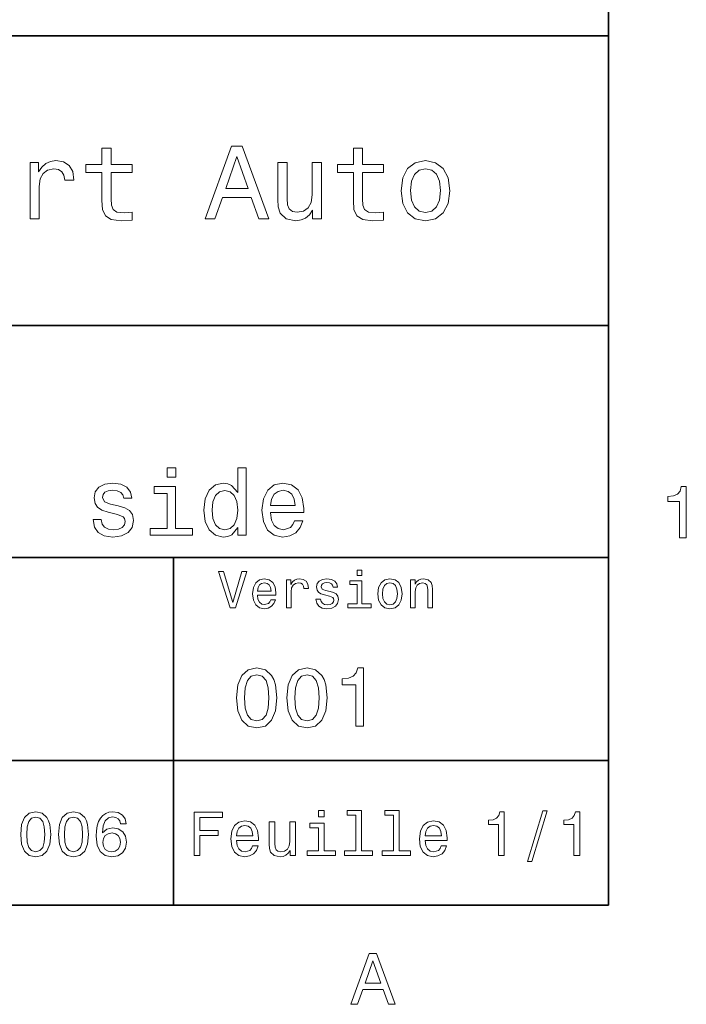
# Model space of a CAD drawing. Extents: x 0 to 420, y 0 to 297.
# Tile 8 of 10: x 369 to 415, y 3 to 71. Entities that reach past the tile are written whole.
import ezdxf

# ---------------------------------------------------------------- set-up
doc = ezdxf.new("R2010")
doc.units = 0

msp = doc.modelspace()

# ---------------------------------------------------------------- linework, layer by layer
at = {"color": 7, "lineweight": 35}
for p, q in [((410, 10), (410, 287)), ((220, 70), (410, 70)), ((410, 70), (410, 10)), ((285, 50), (410, 50)), ((285, 34), (410, 34)), ((380, 10), (380, 34)), ((285, 20), (410, 20)), ((10, 10), (410, 10)), ((220, 10), (410, 10))]:
    msp.add_line(p, q, dxfattribs=at)
at = {"color": 7, "lineweight": 13}
for points in [[(375.050415, 60.579971), (375.050415, 58.64193), (375.093658, 58.015129), (375.29538, 57.582851), (375.698853, 57.330688), (376.383301, 57.244236), (377.132568, 57.280258), (377.132568, 57.827808), (376.585022, 57.78458), (376.087891, 57.842216), (375.82132, 58.022331), (375.706055, 58.324928), (375.684448, 58.75), (375.684448, 60.579971), (377.132568, 60.579971), (377.132568, 61.120316), (375.684448, 61.120316), (375.684448, 62.251438), (375.050415, 62.251438), (375.050415, 61.120316), (373.955322, 61.120316), (373.955322, 60.579971)], [(382.175781, 57.381123), (382.838623, 57.381123), (383.364563, 58.850864), (385.360229, 58.850864), (385.886169, 57.381123), (386.563416, 57.381123), (384.733429, 62.388329), (383.998566, 62.388329)], [(392.399109, 60.579971), (392.399109, 58.64193), (392.442352, 58.015129), (392.644073, 57.582851), (393.047546, 57.330688), (393.731995, 57.244236), (394.481262, 57.280258), (394.481262, 57.827808), (393.933716, 57.78458), (393.436584, 57.842216), (393.170013, 58.022331), (393.054749, 58.324928), (393.033142, 58.75), (393.033142, 60.579971), (394.481262, 60.579971), (394.481262, 61.120316), (393.033142, 61.120316), (393.033142, 62.251438), (392.399109, 62.251438), (392.399109, 61.120316), (391.304016, 61.120316), (391.304016, 60.579971)], [(370.100861, 57.381123), (370.734863, 57.381123), (370.734863, 59.592937), (370.799713, 60.12608), (370.994232, 60.507923), (371.311249, 60.738472), (371.736328, 60.817722), (372.053314, 60.767288), (372.291077, 60.623199), (372.435181, 60.378242), (372.485596, 60.046829), (373.126801, 60.046829), (373.040344, 60.630402), (372.802612, 61.048271), (372.406342, 61.30043), (371.865997, 61.386887), (371.498566, 61.32925), (371.181549, 61.185158), (370.900574, 60.940201), (370.677246, 60.608788), (370.677246, 61.25), (370.100861, 61.25)], [(383.595093, 59.463257), (384.365997, 61.667866), (385.136902, 59.463257)], [(390.194519, 61.25), (389.560516, 61.25), (389.560516, 59.016571), (389.488464, 58.497837), (389.279541, 58.123196), (388.955322, 57.892651), (388.530243, 57.820602), (388.19165, 57.878242), (387.975494, 58.051151), (387.853027, 58.346542), (387.824219, 58.764408), (387.824219, 61.25), (387.190186, 61.25), (387.190186, 58.706772), (387.211792, 58.195244), (387.348694, 57.770172), (387.766571, 57.381123), (388.436584, 57.244236), (388.796814, 57.294666), (389.106628, 57.424351), (389.373199, 57.647694), (389.589325, 57.971901), (389.589325, 57.381123), (390.194519, 57.381123)], [(395.698853, 59.311958), (395.814117, 58.432995), (396.145508, 57.78458), (396.671448, 57.381123), (397.377502, 57.244236), (398.076355, 57.381123), (398.602295, 57.777374), (398.933716, 58.425793), (399.056183, 59.311958), (398.933716, 60.190922), (398.602295, 60.846542), (398.076355, 61.242794), (397.377502, 61.386887), (396.671448, 61.242794), (396.145508, 60.839336), (395.814117, 60.190922)], [(396.34726, 59.319164), (396.412109, 59.967579), (396.613831, 60.435879), (396.938019, 60.72406), (397.377502, 60.824928), (397.809784, 60.72406), (398.134003, 60.443081), (398.335724, 59.967579), (398.407776, 59.319164), (398.335724, 58.663544), (398.134003, 58.188038), (397.809784, 57.899853), (397.377502, 57.806194), (396.938019, 57.899853), (396.613831, 58.188038), (396.412109, 58.663544)], [(380.149139, 40.185879), (379.546112, 40.185879), (379.546112, 39.537464), (380.149139, 39.537464)], [(384.42868, 36.068443), (384.42868, 35.530258), (384.999298, 35.530258), (384.999298, 40.185879), (384.435181, 40.185879), (384.435181, 38.480545), (384.000732, 38.973343), (383.734863, 39.090057), (383.430115, 39.135445), (382.878967, 39.005764), (382.451019, 38.642651), (382.172211, 38.059078), (382.074951, 37.274494), (382.172211, 36.489914), (382.451019, 35.899857), (382.878967, 35.530258), (383.430115, 35.407059), (383.734863, 35.45245), (384.007202, 35.569164)], [(376.187317, 37.559795), (375.636169, 37.68948), (375.227661, 37.838615), (375.091492, 38.143372), (375.130432, 38.357346), (375.266571, 38.512966), (375.487061, 38.610229), (375.804749, 38.649136), (376.109528, 38.610229), (376.349426, 38.493515), (376.505066, 38.318443), (376.569885, 38.085014), (377.127533, 38.085014), (377.127533, 38.09798), (377.030273, 38.519451), (376.764404, 38.850143), (376.349426, 39.057636), (375.804749, 39.135445), (375.253601, 39.057636), (374.851593, 38.843658), (374.598724, 38.525936), (374.520905, 38.123917), (374.579254, 37.734871), (374.760803, 37.462536), (375.059082, 37.268009), (375.49353, 37.131844), (376.128967, 36.976223), (376.518005, 36.814121), (376.621765, 36.684437), (376.660675, 36.489914), (376.602325, 36.25), (376.446716, 36.068443), (376.193817, 35.951729), (375.856628, 35.912823), (375.5, 35.951729), (375.240662, 36.087894), (375.065582, 36.308357), (374.994263, 36.61311), (374.443085, 36.61311), (374.533875, 36.094379), (374.799713, 35.7183), (375.221191, 35.491352), (375.804749, 35.407059), (376.414276, 35.491352), (376.861694, 35.7183), (377.134033, 36.081409), (377.231262, 36.554752), (377.159943, 36.963257), (376.958954, 37.242073), (376.628235, 37.42363)], [(380.1297, 36.010086), (380.1297, 38.895531), (378.664276, 38.895531), (378.664276, 38.409222), (379.559082, 38.409222), (379.559082, 36.010086), (378.391937, 36.010086), (378.391937, 35.530258), (381.309814, 35.530258), (381.309814, 36.010086)], [(386.69165, 37.105907), (388.97406, 37.105907), (388.98056, 37.371758), (388.876801, 38.117435), (388.591492, 38.675072), (388.137634, 39.012245), (387.534607, 39.135445), (386.944519, 39.005764), (386.490662, 38.642651), (386.198853, 38.052593), (386.095093, 37.274494), (386.192383, 36.476944), (386.484161, 35.893372), (386.93158, 35.530258), (387.515137, 35.407059), (388.020905, 35.491352), (388.435883, 35.711815), (388.740662, 36.061958), (388.91571, 36.528816), (388.351593, 36.528816), (388.234863, 36.269451), (388.066284, 36.074928), (387.586456, 35.919308), (387.216858, 35.990631), (386.938049, 36.217579), (386.7565, 36.587173), (386.69165, 37.086452)], [(414.909241, 35.366787), (415.368164, 35.366787), (415.368164, 38.892002), (415.025208, 38.892002), (414.934448, 38.584366), (414.752899, 38.377594), (414.475525, 38.256557), (414.092224, 38.216209), (414.092224, 37.858143), (414.909241, 37.858143)], [(383.527405, 38.623199), (383.903473, 38.532421), (384.188782, 38.279537), (384.357361, 37.858067), (384.422211, 37.274494), (384.357361, 36.684437), (384.188782, 36.262966), (383.903473, 36.003601), (383.527405, 35.919308), (383.170776, 36.003601), (382.898438, 36.262966), (382.716858, 36.690922), (382.658508, 37.274494), (382.716858, 37.851585), (382.898438, 38.273052), (383.170776, 38.532421)], [(386.69165, 37.585735), (386.76297, 38.033138), (386.938049, 38.363831), (387.203918, 38.564842), (387.554047, 38.636166), (387.897705, 38.564842), (388.163544, 38.363831), (388.325653, 38.033138), (388.384033, 37.585735)], [(384.71109, 33.03458), (384.08429, 30.905619), (383.439484, 33.03458), (383.09726, 33.03458), (383.904175, 30.530979), (384.264404, 30.530979), (385.053314, 33.03458)], [(392.992798, 33.117435), (392.657776, 33.117435), (392.657776, 32.757202), (392.992798, 32.757202)], [(385.784576, 31.40634), (387.052582, 31.40634), (387.056183, 31.554033), (386.998566, 31.9683), (386.840057, 32.278099), (386.587891, 32.465416), (386.252869, 32.533859), (385.925079, 32.461815), (385.672913, 32.260086), (385.510803, 31.932276), (385.453156, 31.5), (385.507202, 31.056915), (385.669312, 30.732708), (385.917877, 30.530979), (386.242065, 30.462536), (386.523041, 30.509365), (386.753601, 30.631844), (386.922913, 30.826368), (387.020172, 31.085733), (386.706787, 31.085733), (386.641937, 30.941643), (386.548279, 30.833572), (386.281708, 30.747118), (386.076355, 30.786743), (385.921478, 30.912823), (385.820618, 31.118155), (385.784576, 31.395533)], [(385.784576, 31.672911), (385.824219, 31.921469), (385.921478, 32.105186), (386.069153, 32.216858), (386.263702, 32.256485), (386.45462, 32.216858), (386.602295, 32.105186), (386.692352, 31.921469), (386.724792, 31.672911)], [(387.794678, 30.530979), (388.111664, 30.530979), (388.111664, 31.636887), (388.144104, 31.903458), (388.241364, 32.094379), (388.399841, 32.209652), (388.612396, 32.249279), (388.770905, 32.224064), (388.889771, 32.152016), (388.961823, 32.029537), (388.98703, 31.863832), (389.307648, 31.863832), (389.264404, 32.155621), (389.145538, 32.364552), (388.947418, 32.490635), (388.677246, 32.533859), (388.49353, 32.505043), (388.335022, 32.432995), (388.194519, 32.310516), (388.082855, 32.144814), (388.082855, 32.465416), (387.794678, 32.465416)], [(390.791779, 31.658501), (390.485596, 31.730547), (390.258636, 31.8134), (390.182983, 31.982708), (390.20462, 32.101585), (390.280273, 32.188038), (390.40274, 32.242073), (390.579254, 32.263687), (390.748566, 32.242073), (390.881836, 32.177231), (390.968292, 32.079971), (391.004333, 31.950287), (391.314117, 31.950287), (391.314117, 31.957493), (391.260101, 32.191643), (391.112396, 32.375359), (390.881836, 32.490635), (390.579254, 32.533859), (390.273041, 32.490635), (390.049713, 32.371758), (389.90921, 32.195244), (389.865997, 31.971901), (389.898407, 31.755764), (389.999268, 31.604465), (390.164978, 31.496397), (390.406342, 31.420748), (390.759369, 31.334293), (390.975494, 31.244236), (391.033142, 31.17219), (391.054749, 31.064121), (391.022339, 30.930836), (390.935883, 30.829971), (390.79538, 30.765129), (390.608063, 30.743515), (390.409943, 30.765129), (390.265839, 30.840778), (390.168579, 30.963255), (390.128967, 31.132565), (389.822754, 31.132565), (389.873199, 30.844379), (390.020905, 30.635447), (390.255035, 30.509365), (390.579254, 30.462536), (390.917877, 30.509365), (391.166412, 30.635447), (391.317719, 30.837175), (391.371765, 31.100143), (391.332123, 31.327089), (391.220459, 31.481987), (391.036743, 31.582851)], [(392.981995, 30.79755), (392.981995, 32.400574), (392.167877, 32.400574), (392.167877, 32.130402), (392.664978, 32.130402), (392.664978, 30.79755), (392.016571, 30.79755), (392.016571, 30.530979), (393.637604, 30.530979), (393.637604, 30.79755)], [(394.087891, 31.496397), (394.145538, 31.056915), (394.311249, 30.732708), (394.574219, 30.530979), (394.927246, 30.462536), (395.276672, 30.530979), (395.539612, 30.729107), (395.705322, 31.053314), (395.766571, 31.496397), (395.705322, 31.935879), (395.539612, 32.263687), (395.276672, 32.461815), (394.927246, 32.533859), (394.574219, 32.461815), (394.311249, 32.260086), (394.145538, 31.935879)], [(394.412109, 31.5), (394.444519, 31.824207), (394.54538, 32.058357), (394.707489, 32.20245), (394.927246, 32.25288), (395.143372, 32.20245), (395.305481, 32.061958), (395.406342, 31.824207), (395.442352, 31.5), (395.406342, 31.17219), (395.305481, 30.934437), (395.143372, 30.790344), (394.927246, 30.743515), (394.707489, 30.790344), (394.54538, 30.934437), (394.444519, 31.17219)], [(396.350159, 30.530979), (396.667145, 30.530979), (396.667145, 31.647694), (396.699554, 31.903458), (396.804047, 32.090778), (396.966125, 32.206051), (397.182281, 32.249279), (397.355194, 32.213257), (397.463257, 32.115993), (397.517303, 31.95389), (397.535309, 31.737751), (397.535309, 30.530979), (397.852295, 30.530979), (397.852295, 31.802593), (397.837891, 32.058357), (397.773041, 32.270893), (397.560516, 32.465416), (397.229095, 32.533859), (397.04538, 32.508644), (396.890503, 32.440201), (396.757202, 32.324928), (396.65274, 32.170029), (396.65274, 32.465416), (396.350159, 32.465416)], [(384.345825, 24.314121), (384.432281, 23.409224), (384.703156, 22.763689), (385.135437, 22.371759), (385.734863, 22.244957), (386.328522, 22.371759), (386.760803, 22.763689), (387.02594, 23.409224), (387.118164, 24.314121), (387.02594, 25.213257), (386.916412, 25.570606), (386.760803, 25.864553), (386.328522, 26.256485), (385.734863, 26.38905), (385.135437, 26.256485), (384.703156, 25.858791), (384.432281, 25.213257)], [(384.899139, 24.314121), (384.945251, 25.011528), (385.089325, 25.51297), (385.348694, 25.806917), (385.734863, 25.910664), (386.115265, 25.806917), (386.374634, 25.51297), (386.518738, 25.011528), (386.56485, 24.314121), (386.518738, 23.610952), (386.374634, 23.10951), (386.115265, 22.815563), (385.734863, 22.717581), (385.348694, 22.815563), (385.089325, 23.10951), (384.945251, 23.610952)], [(387.815552, 24.314121), (387.902008, 23.409224), (388.172913, 22.763689), (388.605194, 22.371759), (389.20462, 22.244957), (389.798279, 22.371759), (390.23056, 22.763689), (390.495667, 23.409224), (390.587891, 24.314121), (390.495667, 25.213257), (390.386169, 25.570606), (390.23056, 25.864553), (389.798279, 26.256485), (389.20462, 26.38905), (388.605194, 26.256485), (388.172913, 25.858791), (387.902008, 25.213257)], [(388.368866, 24.314121), (388.414978, 25.011528), (388.559082, 25.51297), (388.818451, 25.806917), (389.20462, 25.910664), (389.585022, 25.806917), (389.844391, 25.51297), (389.988464, 25.011528), (390.034576, 24.314121), (389.988464, 23.610952), (389.844391, 23.10951), (389.585022, 22.815563), (389.20462, 22.717581), (388.818451, 22.815563), (388.559082, 23.10951), (388.414978, 23.610952)], [(392.570618, 22.360231), (393.095093, 22.360231), (393.095093, 26.38905), (392.703156, 26.38905), (392.599426, 26.037464), (392.391937, 25.801153), (392.074921, 25.662825), (391.636902, 25.616714), (391.636902, 25.207493), (392.570618, 25.207493)], [(369.452454, 14.894093), (369.517303, 14.215418), (369.720459, 13.731268), (370.044678, 13.43732), (370.494263, 13.342219), (370.939484, 13.43732), (371.263702, 13.731268), (371.462555, 14.215418), (371.531708, 14.894093), (371.462555, 15.568444), (371.380432, 15.836456), (371.263702, 16.056917), (370.939484, 16.350864), (370.494263, 16.450289), (370.044678, 16.350864), (369.720459, 16.052593), (369.517303, 15.568444)], [(372.054779, 14.894093), (372.119598, 14.215418), (372.322784, 13.731268), (372.646973, 13.43732), (373.096558, 13.342219), (373.541809, 13.43732), (373.865997, 13.731268), (374.06485, 14.215418), (374.134033, 14.894093), (374.06485, 15.568444), (373.982727, 15.836456), (373.865997, 16.056917), (373.541809, 16.350864), (373.096558, 16.450289), (372.646973, 16.350864), (372.322784, 16.052593), (372.119598, 15.568444)], [(376.736328, 15.620317), (376.654205, 15.970462), (376.463989, 16.229828), (376.170044, 16.394093), (375.789642, 16.450289), (375.534607, 16.420029), (375.314148, 16.337896), (375.119598, 16.203892), (374.955353, 16.013689), (374.825653, 15.775937), (374.73056, 15.486312), (374.670044, 15.144814), (374.65274, 14.760087), (374.721924, 14.146254), (374.933716, 13.701009), (375.275238, 13.432998), (375.742096, 13.342219), (376.161407, 13.42003), (376.481293, 13.623199), (376.688782, 13.943084), (376.762268, 14.349424), (376.688782, 14.760087), (376.489929, 15.075649), (376.183014, 15.274496), (375.802612, 15.34366), (375.391937, 15.257205), (375.085022, 15.010807), (375.149872, 15.486312), (375.288208, 15.82781), (375.5, 16.030981), (375.793976, 16.100145), (376.010101, 16.065563), (376.174377, 15.974785), (376.28244, 15.823487), (376.338623, 15.620317)], [(381.414978, 13.428675), (381.817017, 13.428675), (381.817017, 14.807637), (383.079254, 14.807637), (383.079254, 15.166427), (381.817017, 15.166427), (381.817017, 16.065563), (383.368866, 16.065563), (383.368866, 16.428675), (381.414978, 16.428675)], [(390.389038, 16.532421), (389.98703, 16.532421), (389.98703, 16.100145), (390.389038, 16.100145)], [(392.572052, 16.212536), (392.572052, 13.748559), (391.789612, 13.748559), (391.789612, 13.428675), (393.73056, 13.428675), (393.73056, 13.748559), (392.952454, 13.748559), (392.952454, 16.532421), (391.975494, 16.532421), (391.975494, 16.212536)], [(395.174347, 16.212536), (395.174347, 13.748559), (394.391937, 13.748559), (394.391937, 13.428675), (396.332855, 13.428675), (396.332855, 13.748559), (395.554749, 13.748559), (395.554749, 16.532421), (394.57782, 16.532421), (394.57782, 16.212536)], [(402.416443, 13.428675), (402.809814, 13.428675), (402.809814, 16.450289), (402.515839, 16.450289), (402.438049, 16.1866), (402.28241, 16.009367), (402.044678, 15.905621), (401.716125, 15.871038), (401.716125, 15.564121), (402.416443, 15.564121)], [(404.42218, 13.026657), (404.720459, 13.026657), (405.766571, 16.510807), (405.463989, 16.510807)], [(407.621033, 13.428675), (408.014404, 13.428675), (408.014404, 16.450289), (407.720459, 16.450289), (407.642639, 16.1866), (407.48703, 16.009367), (407.249268, 15.905621), (406.920746, 15.871038), (406.920746, 15.564121), (407.621033, 15.564121)], [(369.867462, 14.894093), (369.902039, 15.417148), (370.010101, 15.793228), (370.20462, 16.013689), (370.494263, 16.091499), (370.779541, 16.013689), (370.974091, 15.793228), (371.082153, 15.417148), (371.11673, 14.894093), (371.082153, 14.366715), (370.974091, 13.990634), (370.779541, 13.770173), (370.494263, 13.696686), (370.20462, 13.770173), (370.010101, 13.990634), (369.902039, 14.366715)], [(372.469757, 14.894093), (372.504333, 15.417148), (372.612396, 15.793228), (372.806915, 16.013689), (373.096558, 16.091499), (373.381866, 16.013689), (373.576385, 15.793228), (373.684448, 15.417148), (373.719025, 14.894093), (373.684448, 14.366715), (373.576385, 13.990634), (373.381866, 13.770173), (373.096558, 13.696686), (372.806915, 13.770173), (372.612396, 13.990634), (372.504333, 14.366715)], [(384.341492, 14.479107), (385.863098, 14.479107), (385.867432, 14.656341), (385.798279, 15.153459), (385.608063, 15.525217), (385.305481, 15.75), (384.903473, 15.832133), (384.510101, 15.745678), (384.207489, 15.503603), (384.01297, 15.110231), (383.943817, 14.591499), (384.008636, 14.059798), (384.203156, 13.67075), (384.501434, 13.428675), (384.890503, 13.346542), (385.227661, 13.402739), (385.504333, 13.549712), (385.707489, 13.783141), (385.824219, 14.09438), (385.44812, 14.09438), (385.370331, 13.92147), (385.257935, 13.791787), (384.938049, 13.688041), (384.69165, 13.735591), (384.505768, 13.886888), (384.384735, 14.133286), (384.341492, 14.466139)], [(388.400574, 15.75), (388.020172, 15.75), (388.020172, 14.409943), (387.976959, 14.098703), (387.851593, 13.873919), (387.657074, 13.735591), (387.402008, 13.692364), (387.198853, 13.726946), (387.069153, 13.830692), (386.995667, 14.007925), (386.978394, 14.258646), (386.978394, 15.75), (386.597992, 15.75), (386.597992, 14.224064), (386.610962, 13.917148), (386.693085, 13.662104), (386.943817, 13.428675), (387.345825, 13.346542), (387.561951, 13.376801), (387.747833, 13.454611), (387.907776, 13.588617), (388.037476, 13.783141), (388.037476, 13.428675), (388.400574, 13.428675)], [(390.376068, 13.748559), (390.376068, 15.672191), (389.399139, 15.672191), (389.399139, 15.347983), (389.995667, 15.347983), (389.995667, 13.748559), (389.21759, 13.748559), (389.21759, 13.428675), (391.162811, 13.428675), (391.162811, 13.748559)], [(397.353027, 14.479107), (398.874634, 14.479107), (398.878967, 14.656341), (398.809814, 15.153459), (398.619598, 15.525217), (398.317017, 15.75), (397.914978, 15.832133), (397.521606, 15.745678), (397.219025, 15.503603), (397.024506, 15.110231), (396.955322, 14.591499), (397.020172, 14.059798), (397.214691, 13.67075), (397.51297, 13.428675), (397.902008, 13.346542), (398.239197, 13.402739), (398.515839, 13.549712), (398.719025, 13.783141), (398.835724, 14.09438), (398.459656, 14.09438), (398.381836, 13.92147), (398.26944, 13.791787), (397.949554, 13.688041), (397.703186, 13.735591), (397.517303, 13.886888), (397.39624, 14.133286), (397.353027, 14.466139)], [(376.342957, 14.345101), (376.29541, 14.072767), (376.174377, 13.865274), (375.979828, 13.726946), (375.737762, 13.683718), (375.482727, 13.726946), (375.288208, 13.860951), (375.162842, 14.068444), (375.123932, 14.340778), (375.167175, 14.60879), (375.288208, 14.81196), (375.487061, 14.941643), (375.755066, 14.989194), (375.988495, 14.941643), (376.174377, 14.816283), (376.29541, 14.613112)], [(384.341492, 14.798992), (384.389038, 15.097262), (384.505768, 15.317724), (384.682983, 15.45173), (384.916412, 15.49928), (385.145538, 15.45173), (385.322754, 15.317724), (385.430847, 15.097262), (385.469727, 14.798992)], [(397.353027, 14.798992), (397.400574, 15.097262), (397.517303, 15.317724), (397.694519, 15.45173), (397.927948, 15.49928), (398.157074, 15.45173), (398.33429, 15.317724), (398.442352, 15.097262), (398.481262, 14.798992)], [(392.216858, 3.166787), (392.680847, 3.166787), (393.049011, 4.195605), (394.445984, 4.195605), (394.814117, 3.166787), (395.288177, 3.166787), (394.007202, 6.67183), (393.492798, 6.67183)], [(393.210388, 4.624279), (393.75, 6.167507), (394.289642, 4.624279)]]:
    msp.add_lwpolyline(points, close=True, dxfattribs=at)

doc.saveas('drawing.dxf')
